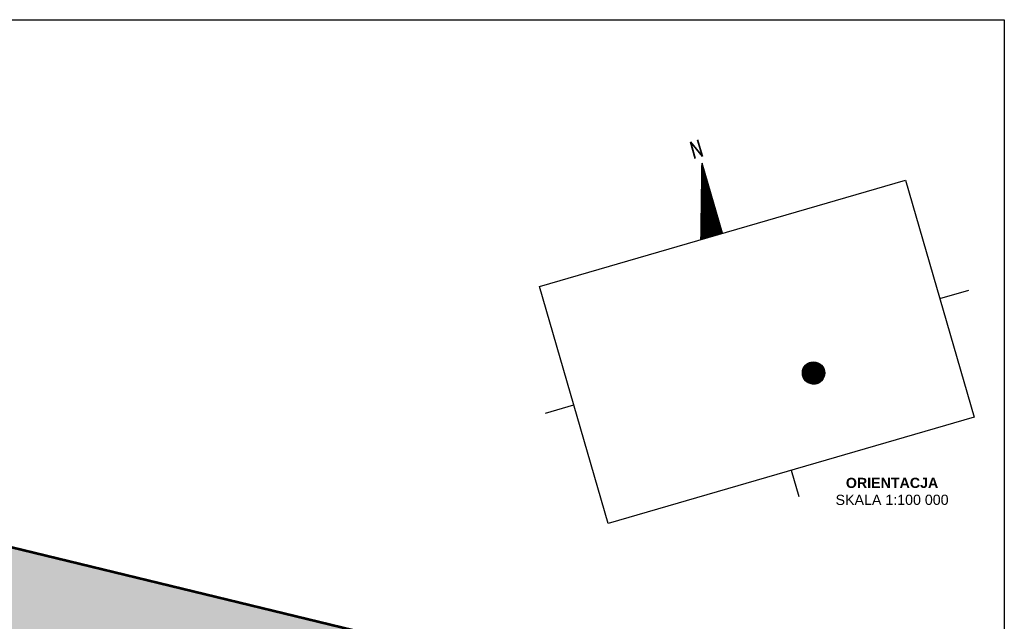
# Model space of a CAD drawing. Header units: millimetres. Extents: x 35493 to 180603, y 21087 to 91186.
# Tile 4 of 6: x 155925 to 167394, y 34653 to 41659. Entities that reach past the tile are written whole.
import ezdxf

# ---------------------------------------------------------------- set-up
doc = ezdxf.new("R2010")
doc.units = ezdxf.units.MM
doc.linetypes.add('DASHED2', pattern=[0.375, 0.25, -0.125])
doc.linetypes.add('HIDDEN2', pattern=[4.7625, 3.175, -1.5875])
doc.layers.add('area', color=6, linetype='Continuous', plot=False)
for name, color, linetype in [('ci', 9, 'Continuous'), ('dim', 40, 'Continuous'), ('OPIS', 2, 'Continuous'), ('ZIELEN', 84, 'Continuous')]:
    doc.layers.add(name, color=color, linetype=linetype)
doc.layers.add('mapa', color=7, linetype='Continuous', true_color=0xfefefe)
doc.styles.add('ROMANS', font='romans.shx', dxfattribs={"width": 0.7})
doc.styles.get("Standard").update_dxf_attribs({"font": 'arial.ttf', "height": 20})
picture_1 = doc.add_image_def('image1.jpg', size_in_pixel=(566, 874))

msp = doc.modelspace()

# ---------------------------------------------------------------- hatches: boundary and pattern name
h = msp.add_hatch()
h.set_pattern_fill('ANSI31', color=10, scale=1.5, angle=16.2114605)
h.set_pattern_definition([(61.21146047, (125883.05522, 60907.39256), (-0.16432556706, 0.0902959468), [])])
h.paths.add_polyline_path([(165042.275, 37544.919, 1), (165302.344, 37544.919, 1)])
at = {"layer": 'dim', "ltscale": 2}
h = msp.add_hatch(dxfattribs=at)
h.set_pattern_fill('ANSI31', color=256, scale=0.75, angle=16.2114605)
h.set_pattern_definition([(61.21146047, (116291.24098, 16398.26313), (-0.08216278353, 0.0451479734), [])])
h.paths.add_polyline_path([(163860.828, 39099.845), (164109.987, 39172.287), (163873.259, 39986.501)])
at = {"layer": 'ZIELEN', "transparency": 33554483}
h = msp.add_hatch(color=256, dxfattribs=at)
h.dxf.hatch_style = 1
h.paths.add_polyline_path([(148714.911, 26931.642), (148713.653, 26194.759), (148412.818, 26219.862), (148468.464, 26932.969)])
h.paths.add_polyline_path([(146006.991, 25871.731), (148550.014, 25697.916), (148557.538, 24816.758), (148538.154, 24775.933), (148487.05, 24742.142), (146008.321, 25390.112), (145965.81, 25396.634)], flags=17)
h.paths.add_polyline_path([(160231.64, 26454.858), (160114.538, 26470.836), (159966.491, 26464.291), (159820.955, 26416.823), (159691.777, 26334.535), (159589.12, 26218.296), (159521.036, 26079.817), (159491.337, 25927.492), (159412.037, 24759.024), (158240.677, 24884.863), (158155.415, 24910.608), (158057.172, 24904.676), (157425.066, 24807.966), (156765.368, 24722.717), (156081.807, 24654.384), (154828.302, 24538.84), (154432.772, 24493.438), (154146.815, 24435.392), (153630.315, 24296.654), (153362.397, 24250.718), (148820.794, 24230.411), (148573.458, 24297.874), (147646.52, 24566.738), (146787.465, 24813.724), (145934.998, 24998.219), (145856.476, 24155.907), (160269.005, 24257.092), (160112.313, 24280.317), (160296.836, 26431.513)])
edge = h.paths.add_edge_path()
edge.add_line((148973.03, 25077.78), (153391.792, 25097.612))
edge.add_line((153391.792, 25097.612), (153377.515, 27939.155))
edge.add_line((153377.515, 27939.155), (153377.298, 27989.387))
edge.add_line((153377.298, 27989.387), (153546.642, 27982.123))
edge.add_line((153546.642, 27982.123), (153550.821, 28035.506))
edge.add_line((153550.821, 28035.506), (154429.202, 27951.109))
edge.add_line((154429.202, 27951.109), (154358.468, 27090.359))
edge.add_line((154358.468, 27090.359), (154790.61, 27054.26))
edge.add_line((154790.61, 27054.26), (155041.242, 26678.174))
edge.add_line((155041.242, 26678.174), (155419.533, 26289.122))
edge.add_arc((157070.372, 28275.866), 2583.102, 230.2759009, 249.4612816)
edge.add_arc((157104.792, 28329.405), 2645.349, 249.1699991, 281.7073382)
edge.add_arc((157137.383, 28290.182), 2600.439, 281.1795523, 305.7459948)
edge.add_arc((156985.504, 28453.789), 2822.087, 306.308162, 323.9950423)
edge.add_line((159268.477, 26794.81), (159325.593, 26876.936))
edge.add_line((159325.593, 26876.936), (159379.681, 26961.056))
edge.add_line((159379.681, 26961.056), (159430.738, 27047.004))
edge.add_line((159430.738, 27047.004), (159617.724, 27491.655))
edge.add_line((159617.724, 27491.655), (159704.593, 27831.275))
edge.add_line((159704.593, 27831.275), (160026.67, 31737.439))
edge.add_line((160026.67, 31737.439), (160019.29, 32011.444))
edge.add_line((160019.29, 32011.444), (159967.451, 32343.935))
edge.add_line((159967.451, 32343.935), (159883.61, 32640.311))
edge.add_line((159883.61, 32640.311), (159763.244, 32933.386))
edge.add_line((159763.244, 32933.386), (159602.789, 33221.086))
edge.add_line((159602.789, 33221.086), (159412.491, 33482.434))
edge.add_line((159412.491, 33482.434), (159186.281, 33724))
edge.add_line((159186.281, 33724), (158930.411, 33927.814))
edge.add_line((158930.411, 33927.814), (158651.574, 34103.106))
edge.add_line((158651.574, 34103.106), (158327.695, 34253.588))
edge.add_line((158327.695, 34253.588), (158040.607, 34346.614))
edge.add_line((158040.607, 34346.614), (157734.062, 34405.59))
edge.add_line((157734.062, 34405.59), (157420.378, 34428.137))
edge.add_line((157420.378, 34428.137), (157099.151, 34412.057))
edge.add_line((157099.151, 34412.057), (156783.022, 34356.848))
edge.add_line((156783.022, 34356.848), (156432.103, 34255.112))
edge.add_line((156432.103, 34255.112), (156196.48, 34146.196))
edge.add_line((156196.48, 34146.196), (155918.26, 33985.366))
edge.add_line((155918.26, 33985.366), (155937.873, 34240.934))
edge.add_line((155937.873, 34240.934), (154934.404, 34322.757))
edge.add_line((154934.404, 34322.757), (154764.329, 32226.159))
edge.add_line((154764.329, 32226.159), (153989.634, 32315.671))
edge.add_line((153989.634, 32315.671), (153136.864, 34071.122))
edge.add_line((153136.864, 34071.122), (152766.862, 34117.628))
edge.add_line((152766.862, 34117.628), (152927.551, 35240.308))
edge.add_line((152927.551, 35240.308), (153062.856, 36183.283))
edge.add_line((153062.856, 36183.283), (153350.574, 36115.102))
edge.add_line((153350.574, 36115.102), (161092.919, 34240.318))
edge.add_line((161092.919, 34240.318), (160825.245, 31198.384))
edge.add_line((160825.245, 31198.384), (160698.243, 30990.392))
edge.add_line((160698.243, 30990.392), (160339.238, 26895.259))
edge.add_line((160339.238, 26895.259), (160269.905, 26882.493))
edge.add_line((160269.905, 26882.493), (159767.726, 26923.971))
edge.add_line((159767.726, 26923.971), (159669.159, 26928.802))
edge.add_line((159669.159, 26928.802), (159568.417, 26909.961))
edge.add_line((159568.417, 26909.961), (159475.048, 26869.312))
edge.add_line((159475.048, 26869.312), (159396.059, 26808.932))
edge.add_line((159396.059, 26808.932), (159333.049, 26734.359))
edge.add_line((159333.049, 26734.359), (159267.348, 26648.637))
edge.add_line((159267.348, 26648.637), (159138.917, 26494.874))
edge.add_line((159138.917, 26494.874), (159002.279, 26352.989))
edge.add_line((159002.279, 26352.989), (158863.408, 26225.193))
edge.add_line((158863.408, 26225.193), (158704.059, 26099.781))
edge.add_line((158704.059, 26099.781), (158496.385, 25968.666))
edge.add_line((158496.385, 25968.666), (158380.045, 25910.494))
edge.add_line((158380.045, 25910.494), (158271.051, 25855.332))
edge.add_line((158271.051, 25855.332), (158258.67, 25668.467))
edge.add_line((158258.67, 25668.467), (158263.874, 25525.756))
edge.add_line((158263.874, 25525.756), (158253.817, 25430.576))
edge.add_line((158253.817, 25430.576), (158235.546, 25380.182))
edge.add_line((158235.546, 25380.182), (158170.474, 25326.715))
edge.add_line((158170.474, 25326.715), (157240.777, 25190.864))
edge.add_line((157240.777, 25190.864), (156669.425, 25116.586))
edge.add_line((156669.425, 25116.586), (155471.987, 24986.188))
edge.add_line((155471.987, 24986.188), (155043.661, 24958.338))
edge.add_line((155043.661, 24958.338), (154669.478, 24928.715))
edge.add_line((154669.478, 24928.715), (154301.566, 24878.214))
edge.add_line((154301.566, 24878.214), (153982.085, 24806.163))
edge.add_line((153982.085, 24806.163), (153792.172, 24747.995))
edge.add_line((153792.172, 24747.995), (153546.389, 24687.869))
edge.add_line((153546.389, 24687.869), (153360.096, 24653.453))
edge.add_line((153360.096, 24653.453), (148982.309, 24636.669))
edge.add_line((148982.309, 24636.669), (148973.03, 25077.78))
h.paths.add_polyline_path([(152716.312, 33839.015), (153022.943, 33797.893), (153641.263, 32543.562), (153619.126, 32325.748), (152513.569, 32430.814), (151276.298, 32548.844), (151306.609, 32821.506), (152544.863, 32705.296)], flags=17)
h.paths.add_polyline_path([(147913.96, 33849.204), (147933.434, 34047.502), (149058.594, 33945.213), (149105.622, 34443.078), (149384.031, 34416.669), (149339.327, 33921.562), (150402.219, 33829.307), (150438.16, 34254.185), (150456.094, 34300.004), (150492.245, 34326.121), (150532.734, 34333.713), (150593.608, 34324.75), (150431.467, 33082.448), (147803.85, 33355.93), (147843.455, 33851.744), (147868.437, 33849.626)])
h.paths.add_polyline_path([(147438.27, 34582.959), (147886.503, 34546.197), (147924.05, 34535.233), (147950.662, 34511.722), (147968.229, 34483.501), (147969.686, 34464.139), (147971.143, 34444.777), (147959.843, 34325.911), (147908.708, 34329.728), (147420.91, 34365.907)])
h.paths.add_polyline_path([(147711.067, 37763.563), (147961.873, 37739.911), (147831.012, 36264.904), (149513.455, 36097.438), (149913.263, 37255.887), (150325.864, 36849.839), (150912.645, 36697.426), (150663.32, 34843.196), (150605.813, 34849.164), (150576.879, 34863.022), (150551.474, 34893.132), (150542.054, 34943.503), (150586.232, 35433.251), (148079.127, 35650.731), (148045.104, 35258.691), (148033.698, 35216.1), (147996.534, 35182.108), (147954.456, 35173.534), (148011.105, 35791.027), (147545.08, 35831.681), (147665.893, 37349.9)])
h.paths.add_polyline_path([(148958.04, 28087.808), (148958.706, 28347.287), (148981.56, 28579.134), (149158.742, 30376.573), (152079.389, 30076.124), (151888.86, 28103.748)])

# ---------------------------------------------------------------- linework, layer by layer
at = {"color": 10, "linetype": 'HIDDEN2', "ltscale": 100, "const_width": 5}
msp.add_lwpolyline([(145856.476, 24155.907), (160269.005, 24257.092), (161098.066, 34236.161), (150325.864, 36849.839), (149913.263, 37255.887), (149513.455, 36097.438), (147831.012, 36264.904), (147961.873, 37739.911), (147099.815, 37821.207), (146552.726, 32092.93)], close=True, dxfattribs=at)
at = {"color": 10}
msp.add_circle((165172.309, 37544.919), 130.035, dxfattribs=at)
at = {"layer": 'area'}
msp.add_lwpolyline([(138185.787, 41659.392), (167394.479, 41659.392), (167394.479, 21087.168), (138185.787, 21087.168)], close=True, dxfattribs=at)
at = {"layer": 'ci', "color": 222, "linetype": 'DASHED2', "ltscale": 600, "const_width": 30}
msp.add_lwpolyline([(159766.508, 24248.937), (160608.075, 34355.048), (150325.864, 36849.839), (146313.098, 37196.614)], dxfattribs=at)
at = {"layer": 'dim', "ltscale": 2}
msp.add_lwpolyline([(164109.987, 39172.287), (163873.259, 39986.501), (163860.828, 39099.845)], dxfattribs=at)
at = {"layer": 'OPIS', "color": 4, "linetype": 'Continuous'}
msp.add_line((164912.717, 36411.334), (165001.371, 36106.413), dxfattribs=at)
for points in [[(166643.042, 38411.586), (166981.288, 38509.929)], [(162048.425, 37075.73), (162379.662, 37172.035)]]:
    msp.add_lwpolyline(points, dxfattribs=at)
at = {"layer": 'ZIELEN', "ltscale": 0.2}
msp.add_lwpolyline([(153350.574, 36115.102), (161092.919, 34240.318)], dxfattribs=at)

# ---------------------------------------------------------------- texts
at = {"layer": 'dim', "ltscale": 2, "insert": (166087.154, 36006.407), "char_height": 118.52443, "width": 3469.16626, "attachment_point": 8, "rotation": 0.0478456}
msp.add_mtext('{\\fArial|b1|i0|c238|p34;ORIENTACJA \\P}SKALA 1:100 000', dxfattribs=at)
at = {"layer": 'OPIS', "color": 4, "linetype": 'Continuous', "insert": (163836.316, 40052.674), "char_height": 204.762, "attachment_point": 8, "rotation": 15.837534, "style": 'ROMANS'}
msp.add_mtext_dynamic_manual_height_columns('N', width=503.82085, gutter_width=1, heights=[0], dxfattribs=at)

# ---------------------------------------------------------------- pictures from other files: only their frames are drawn
at = {"layer": 'mapa', "ltscale": 0.2}
image = msp.add_image(picture_1, insert=(167044.406, 37031.11), size_in_units=(2875.28, 4439.92), rotation=106.2114605, dxfattribs=at)
image.dxf.flags = 7

doc.saveas('drawing.dxf')
